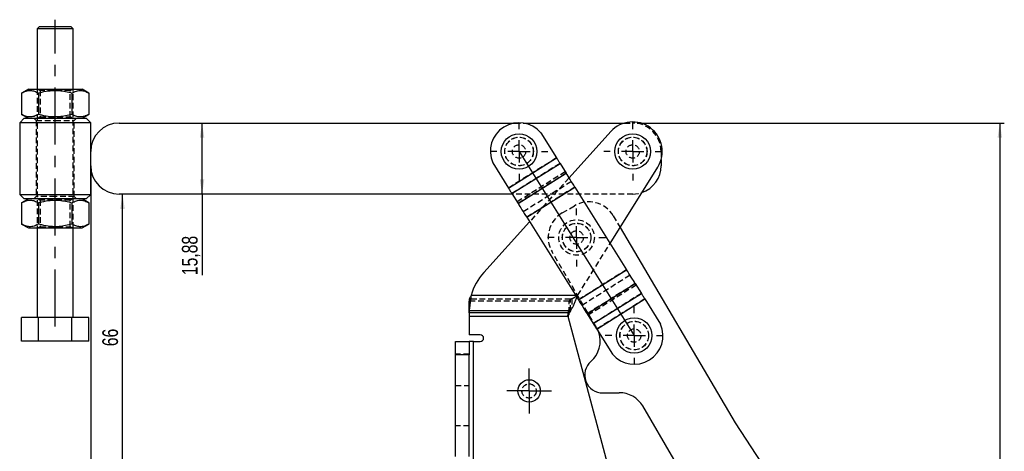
# Model space of a CAD drawing. Extents: x 29 to 415, y 5 to 292.
# Tile 11 of 25: x 29 to 249, y 194 to 291. Entities that reach past the tile are written whole.
import ezdxf

# ---------------------------------------------------------------- set-up
doc = ezdxf.new("R2010")
doc.units = 0
doc.linetypes.add('CENTERX2', pattern=[20.32, 12.7, -2.54, 2.54, -2.54])
doc.linetypes.add('HIDDEN', pattern=[1.905, 1.27, -0.635])
doc.layers.get('0').update_dxf_attribs({"linetype": 'CONTINUOUS'})
doc.styles.add('SLDTEXTSTYLE0', font='TXT', dxfattribs={"width": 0.75})
doc.dimstyles.new('SLDDIMSTYLE1', dxfattribs={"dimtxt": 3.5, "dimasz": 3.302, "dimexe": 0, "dimexo": 0.0625, "dimgap": 0.875, "dimtad": 1, "dimdec": 0, "dimrnd": 1e-09, "dimzin": 12, "dimtxsty": 'SLDTEXTSTYLE0', "dimsah": 1, "dimcen": 0.09, "dimazin": 3, "dimtfac": 1, "dimtofl": 0, "dimtmove": 0, "dimatfit": 3, "dimtolj": 1, "dimtzin": 12})
doc.dimstyles.new('SLDDIMSTYLE2', dxfattribs={"dimtxt": 3.5, "dimasz": 3.302, "dimexe": 0, "dimexo": 0.0625, "dimgap": 0.875, "dimtad": 1, "dimdec": 1, "dimrnd": 1e-09, "dimzin": 12, "dimtxsty": 'SLDTEXTSTYLE0', "dimsah": 1, "dimcen": 0.09, "dimazin": 3, "dimtfac": 1, "dimtdec": 1, "dimtofl": 0, "dimtmove": 0, "dimatfit": 3, "dimtolj": 1, "dimtzin": 12})
doc.dimstyles.new('SLDDIMSTYLE3', dxfattribs={"dimtxt": 3.5, "dimasz": 3.302, "dimexe": 0, "dimexo": 0.0625, "dimgap": 0.875, "dimtad": 1, "dimrnd": 1e-09, "dimzin": 12, "dimtxsty": 'SLDTEXTSTYLE0', "dimsah": 1, "dimcen": 0.09, "dimazin": 3, "dimtfac": 1, "dimtofl": 0, "dimtmove": 0, "dimatfit": 3, "dimtolj": 1, "dimtzin": 12})

# ---------------------------------------------------------------- blocks, each defined once
blk = doc.blocks.new('_D_1')
at = {"color": 218, "linetype": 'CONTINUOUS'}
for p, q in [((44.56, 257.11), (44.56, 156.39)), ((126.14, 189.16), (126.14, 156.39)), ((126.14, 157.39), (44.56, 157.39))]:
    blk.add_line(p, q, dxfattribs=at)
for points in [[(44.56, 157.39), (47.86, 156.88), (47.86, 157.9)], [(126.14, 157.39), (122.83, 157.9), (122.83, 156.88)]]:
    blk.add_solid(points, dxfattribs=at)
at = {"color": 218, "linetype": 'CONTINUOUS', "insert": (81.32, 161.9, 0.1), "char_height": 3.5, "attachment_point": 1, "style": 'SLDTEXTSTYLE0'}
blk.add_mtext('82', dxfattribs=at)
blk = doc.blocks.new('_D_2')
at = {"color": 218, "linetype": 'CONTINUOUS'}
for p, q in [((51.67, 185.66), (51.67, 251.76)), ((131.14, 185.66), (50.67, 185.66))]:
    blk.add_line(p, q, dxfattribs=at)
for points in [[(51.67, 251.76), (51.16, 248.46), (52.18, 248.46)], [(51.67, 185.66), (52.18, 188.96), (51.16, 188.96)]]:
    blk.add_solid(points, dxfattribs=at)
at = {"color": 218, "linetype": 'CONTINUOUS', "insert": (47.16, 217.8, 0.1), "char_height": 3.5, "attachment_point": 1, "rotation": 90, "style": 'SLDTEXTSTYLE0'}
blk.add_mtext('66', dxfattribs=at)
blk = doc.blocks.new('_D_3')
at = {"color": 218, "linetype": 'CONTINUOUS'}
for p, q in [((166.71, 267.63), (248.78, 267.63)), ((247.78, 267.63), (247.78, 97.02)), ((220.11, 97.02), (248.78, 97.02))]:
    blk.add_line(p, q, dxfattribs=at)
for points in [[(247.78, 267.63), (247.27, 264.33), (248.29, 264.33)], [(247.78, 97.02), (248.29, 100.32), (247.27, 100.32)]]:
    blk.add_solid(points, dxfattribs=at)
at = {"color": 218, "linetype": 'CONTINUOUS', "insert": (243.27, 179.63, 0.1), "char_height": 3.5, "attachment_point": 1, "rotation": 90, "style": 'SLDTEXTSTYLE0'}
blk.add_mtext('170,6', dxfattribs=at)
blk = doc.blocks.new('_D_4')
at = {"color": 218, "linetype": 'CONTINUOUS'}
for p, q in [((44.56, 257.11), (44.56, 88.41)), ((242.82, 107.65), (242.82, 88.41)), ((44.56, 89.41), (242.82, 89.41))]:
    blk.add_line(p, q, dxfattribs=at)
for points in [[(44.56, 89.41), (47.86, 88.9), (47.86, 89.92)], [(242.82, 89.41), (239.52, 89.92), (239.52, 88.9)]]:
    blk.add_solid(points, dxfattribs=at)
at = {"color": 218, "linetype": 'CONTINUOUS', "insert": (127.28, 93.92, 0.1), "char_height": 3.5, "attachment_point": 1, "style": 'SLDTEXTSTYLE0'}
blk.add_mtext('198,3', dxfattribs=at)
blk = doc.blocks.new('_D_5')
at = {"color": 218, "linetype": 'CONTINUOUS'}
for q in [(69.45, 267.63), (69.45, 233.66)]:
    blk.add_line((69.45, 251.76), q, dxfattribs=at)
for points in [[(69.45, 267.63), (68.95, 264.33), (69.96, 264.33)], [(69.45, 251.76), (69.96, 255.06), (68.95, 255.06)]]:
    blk.add_solid(points, dxfattribs=at)
at = {"color": 218, "linetype": 'CONTINUOUS', "insert": (64.94, 233.66, 0.1), "char_height": 3.5, "attachment_point": 1, "rotation": 90, "style": 'SLDTEXTSTYLE0'}
blk.add_mtext('15,88', dxfattribs=at)
blk = doc.blocks.new('SW_CENTERMARKSYMBOL_0')
at = {"color": 0, "linetype": 'CONTINUOUS'}
for p, q in [((0, 5), (0, 6.46875)), ((0, 0), (0, 2.5)), ((-5, 0), (-6.46875, 0)), ((0, 0), (-2.5, 0)), ((0, 0), (0, -2.5)), ((0, 0), (2.5, 0)), ((5, 0), (6.46875, 0)), ((0, -5), (0, -6.46875))]:
    blk.add_line(p, q, dxfattribs=at)
blk = doc.blocks.new('SW_CENTERMARKSYMBOL_1')
at = {"color": 0, "linetype": 'CONTINUOUS'}
for p, q in [((0, 5), (0, 6.46875)), ((0, 0), (0, 2.5)), ((-5, 0), (-6.46875, 0)), ((0, 0), (-2.5, 0)), ((0, 0), (0, -2.5)), ((0, 0), (2.5, 0)), ((5, 0), (6.46875, 0)), ((0, -5), (0, -6.46875))]:
    blk.add_line(p, q, dxfattribs=at)
blk = doc.blocks.new('SW_CENTERMARKSYMBOL_2')
at = {"color": 0, "linetype": 'CONTINUOUS'}
for p, q in [((0, 5), (0, 6.46875)), ((0, 0), (0, 2.5)), ((-5, 0), (-6.46875, 0)), ((0, 0), (-2.5, 0)), ((0, 0), (0, -2.5)), ((0, 0), (2.5, 0)), ((5, 0), (6.46875, 0)), ((0, -5), (0, -6.46875))]:
    blk.add_line(p, q, dxfattribs=at)
blk = doc.blocks.new('SW_CENTERMARKSYMBOL_3')
at = {"color": 0, "linetype": 'CONTINUOUS'}
for p, q in [((0, 5), (0, 6.46875)), ((0, 0), (0, 2.5)), ((-5, 0), (-6.46875, 0)), ((0, 0), (-2.5, 0)), ((0, 0), (0, -2.5)), ((0, 0), (2.5, 0)), ((5, 0), (6.46875, 0)), ((0, -5), (0, -6.46875))]:
    blk.add_line(p, q, dxfattribs=at)
blk = doc.blocks.new('SW_CENTERMARKSYMBOL_4')
at = {"color": 0, "linetype": 'CONTINUOUS'}
for p, q in [((0, 2.5), (0, 5)), ((0, 0), (0, 2.5)), ((-2.5, 0), (-5, 0)), ((0, 0), (-2.5, 0)), ((0, 0), (0, -2.5)), ((0, 0), (2.5, 0)), ((2.5, 0), (5, 0)), ((0, -2.5), (0, -5))]:
    blk.add_line(p, q, dxfattribs=at)

msp = doc.modelspace()

# ---------------------------------------------------------------- linework, layer by layer
at = {"color": 218, "linetype": 'CENTERX2'}
msp.add_line((36.625415, 222.19645), (36.625415, 290.69645), dxfattribs=at)
at = {"color": 7, "linetype": 'CONTINUOUS'}
for p, q in [((33.125414, 289.196451), (32.625413, 288.69645)), ((32.625413, 288.69645), (32.625413, 275.196452)), ((40.089516, 288.69645), (32.625413, 288.69645)), ((33.125414, 289.196451), (39.656503, 289.196451)), ((39.656503, 289.196451), (40.125413, 289.196451)), ((40.625414, 288.69645), (40.089516, 288.69645)), ((40.625414, 288.69645), (40.125413, 289.196451)), ((40.625414, 275.196452), (40.625414, 288.69645)), ((30.625416, 275.196452), (29.119863, 274.327215)), ((30.625416, 275.196452), (42.625418, 275.196452)), ((44.130972, 274.327215), (42.625418, 275.196452)), ((29.119863, 274.327215), (29.119863, 269.565683)), ((32.872638, 274.327215), (32.872638, 269.565683)), ((40.378189, 274.327215), (40.378189, 269.565683)), ((44.130972, 274.327215), (44.130972, 269.565683)), ((29.687917, 268.696447), (28.687915, 267.696452)), ((29.119863, 269.565683), (30.625416, 268.696447)), ((29.687917, 268.696447), (36.625414, 268.696447)), ((36.625414, 268.696447), (43.562917, 268.696447)), ((42.625418, 268.696447), (44.130972, 269.565683)), ((44.562912, 267.696452), (43.562917, 268.696447)), ((28.687915, 267.696452), (28.687915, 251.696449)), ((36.625414, 267.696452), (28.687915, 267.696452)), ((44.562912, 267.696452), (36.625414, 267.696452)), ((44.562912, 261.283953), (44.562912, 267.696452)), ((50.912915, 267.633949), (139.349248, 267.633949)), ((141.276582, 267.633949), (163.91361, 267.633949)), ((145.182811, 265.471463), (148.700702, 259.855237)), ((160.813228, 265.705836), (151.499984, 255.386253)), ((44.562912, 258.108948), (44.562912, 261.283953)), ((137.937804, 253.113572), (148.700702, 259.855237)), ((44.562912, 251.696449), (44.562912, 258.108948)), ((134.419914, 258.729797), (137.937804, 253.113572)), ((138.714267, 251.873974), (149.477165, 258.615632)), ((149.477165, 258.615632), (150.850334, 256.423403)), ((160.665145, 240.754307), (171.309736, 257.78601)), ((172.062915, 259.484646), (172.062915, 258.108948)), ((140.087436, 249.681738), (150.850334, 256.423403)), ((142.028594, 246.582732), (152.791492, 253.324394)), ((152.791492, 253.324394), (164.342963, 234.882765)), ((28.687915, 251.696449), (29.687917, 250.696447)), ((28.687915, 251.696449), (36.625414, 251.696449)), ((36.625414, 251.696449), (44.562912, 251.696449)), ((43.562917, 250.696447), (44.562912, 251.696449)), ((138.786314, 251.758952), (50.912915, 251.758952)), ((138.714267, 251.873974), (140.087436, 249.681738)), ((30.625416, 250.696447), (29.119863, 249.827218)), ((29.119863, 249.827218), (29.119863, 245.065682)), ((36.625414, 250.696447), (29.687917, 250.696447)), ((32.872638, 249.827218), (32.872638, 245.065682)), ((43.562917, 250.696447), (36.625414, 250.696447)), ((40.378189, 249.827218), (40.378189, 245.065682)), ((44.130972, 249.827218), (42.625418, 250.696447)), ((44.130972, 249.827218), (44.130972, 245.065682)), ((142.028594, 246.582732), (153.580064, 228.1411)), ((29.119863, 245.065682), (30.625416, 244.196449)), ((42.625418, 244.196449), (44.130972, 245.065682)), ((142.653949, 245.584369), (132.408728, 234.23211)), ((162.898125, 244.327151), (188.597845, 200.668158)), ((30.625416, 244.196449), (42.625418, 244.196449)), ((32.625413, 244.196449), (32.625413, 224.196449)), ((40.625414, 224.196449), (40.625414, 244.196449)), ((153.580064, 228.1411), (164.342963, 234.882765)), ((155.521223, 225.04209), (166.28412, 231.783756)), ((166.28412, 231.783756), (167.657288, 229.591523)), ((156.894392, 222.849861), (167.657288, 229.591523)), ((129.136915, 225.280867), (129.136915, 227.878944)), ((129.162599, 228.282583), (129.162599, 225.684506)), ((157.670855, 221.610256), (168.433752, 228.351921)), ((168.433752, 228.351921), (171.951643, 222.735696)), ((129.136915, 225.280867), (129.136915, 225.28036)), ((151.489085, 225.28036), (129.136915, 225.28036)), ((129.136915, 225.28036), (129.136915, 224.414338)), ((151.816488, 225.684506), (129.162599, 225.684506)), ((151.489085, 225.280867), (151.489085, 225.28036)), ((151.489085, 224.914335), (151.489085, 225.28036)), ((151.816488, 225.684506), (152.138579, 226.238158)), ((155.521223, 225.04209), (156.894392, 222.849861)), ((29.119863, 218.896449), (29.119863, 224.196449)), ((32.872638, 224.196449), (29.119863, 224.196449)), ((32.872638, 218.896449), (32.872638, 224.196449)), ((40.378189, 224.196449), (32.872638, 224.196449)), ((40.378189, 218.896449), (40.378189, 224.196449)), ((44.130972, 224.196449), (40.378189, 224.196449)), ((44.130972, 218.896449), (44.130972, 224.196449)), ((151.306235, 224.414338), (129.136915, 224.414338)), ((129.136915, 224.414338), (129.136915, 220.358749)), ((160.618966, 189.65875), (151.306235, 224.414338)), ((131.636915, 220.358749), (129.136915, 220.358749)), ((157.670855, 221.610256), (161.188744, 215.994033)), ((32.872638, 218.896449), (29.119863, 218.896449)), ((40.378189, 218.896449), (32.872638, 218.896449)), ((44.130972, 218.896449), (40.378189, 218.896449)), ((126.136916, 218.858749), (129.136915, 218.858749)), ((126.136916, 215.858751), (126.136916, 218.858749)), ((129.136915, 218.858749), (129.136915, 215.858751)), ((130.136915, 218.858749), (129.136915, 218.858749)), ((130.136915, 190.15875), (130.136915, 218.858749)), ((130.136915, 218.858749), (131.636915, 218.858749)), ((129.136915, 215.858751), (126.136916, 215.858751)), ((126.136916, 193.15875), (126.136916, 215.858751)), ((129.136915, 193.15875), (129.136915, 215.858751)), ((159.029727, 207.38273), (162.724637, 207.413883)), ((174.9171, 192.615032), (167.945898, 204.457796)), ((188.597845, 200.668158), (194.527341, 191.703907))]:
    msp.add_line(p, q, dxfattribs=at)
at = {"color": 7, "linetype": 'HIDDEN'}
for p, q in [((32.625413, 275.196452), (32.625413, 244.196449)), ((32.834849, 275.196452), (33.250412, 274.905462)), ((40.000415, 274.905462), (40.415986, 275.196452)), ((40.625414, 244.196449), (40.625414, 275.196452)), ((40.000415, 274.905462), (33.250412, 274.905462)), ((33.250412, 274.905462), (33.250412, 268.987436)), ((40.000415, 268.987436), (40.000415, 274.905462)), ((31.875415, 268.696447), (32.375416, 268.196453)), ((33.250412, 268.987436), (32.834849, 268.696447)), ((33.250412, 268.987436), (40.000415, 268.987436)), ((40.415986, 268.696447), (40.000415, 268.987436)), ((40.875418, 268.196453), (41.375412, 268.696447)), ((32.375416, 268.196453), (36.625414, 268.196453)), ((32.375416, 268.196453), (32.375416, 251.196448)), ((36.625414, 268.196453), (40.875418, 268.196453)), ((40.875418, 251.196448), (40.875418, 268.196453)), ((139.349248, 267.633949), (141.276582, 267.633949)), ((163.91361, 267.633949), (165.712916, 267.633949)), ((148.700702, 259.855237), (137.937804, 253.113572)), ((172.062915, 261.283953), (172.062915, 259.484646)), ((149.477165, 258.615632), (138.714267, 251.873974)), ((150.64186, 256.756228), (139.878962, 250.014563)), ((150.850334, 256.423403), (140.087436, 249.681738)), ((151.499984, 255.386253), (142.653949, 245.584369)), ((152.015028, 254.563999), (141.252131, 247.822337)), ((152.791492, 253.324394), (142.028594, 246.582732)), ((32.375416, 251.196448), (31.875415, 250.696447)), ((36.625414, 251.196448), (32.375416, 251.196448)), ((40.875418, 251.196448), (36.625414, 251.196448)), ((41.375412, 250.696447), (40.875418, 251.196448)), ((165.712916, 251.758952), (138.786314, 251.758952)), ((32.834849, 250.696447), (33.250412, 250.405465)), ((40.000415, 250.405465), (33.250412, 250.405465)), ((33.250412, 250.405465), (33.250412, 244.487435)), ((40.000415, 250.405465), (40.415986, 250.696447)), ((40.000415, 244.487435), (40.000415, 250.405465)), ((149.952391, 247.543038), (152.68854, 249.153663)), ((161.382089, 246.902615), (162.898125, 244.327151)), ((33.250412, 244.487435), (32.834849, 244.196449)), ((33.250412, 244.487435), (40.000415, 244.487435)), ((40.415986, 244.196449), (40.000415, 244.487435)), ((153.411733, 229.148608), (160.665145, 240.754307)), ((157.625499, 221.990213), (147.701343, 238.849488)), ((164.342963, 234.882765), (153.580064, 228.1411)), ((165.119425, 233.64316), (154.356527, 226.901495)), ((166.28412, 231.783756), (155.521223, 225.04209)), ((166.492595, 231.450931), (155.729696, 224.709265)), ((153.411733, 229.148608), (129.607546, 229.148608)), ((153.411733, 229.148608), (152.948981, 229.148608)), ((153.233237, 228.694801), (153.411733, 229.148608)), ((167.657288, 229.591523), (156.894392, 222.849861)), ((151.489085, 227.878437), (129.136915, 227.878437)), ((151.816488, 228.282583), (129.162599, 228.282583)), ((151.489085, 225.280867), (151.489085, 227.878944)), ((151.816488, 228.282583), (152.138579, 228.420996)), ((151.816488, 225.684506), (151.816488, 228.282583)), ((152.138579, 228.420996), (152.138579, 226.238158)), ((168.433752, 228.351921), (157.670855, 221.610256)), ((151.489085, 225.28036), (129.136915, 225.28036)), ((151.816488, 225.684506), (129.162599, 225.684506)), ((151.306235, 224.414338), (129.136915, 224.414338)), ((130.136915, 190.15875), (130.136915, 218.858749)), ((129.136915, 216.008749), (126.136916, 216.008749)), ((129.136915, 215.858751), (126.136916, 215.858751)), ((126.136916, 209.00875), (129.136915, 209.00875)), ((129.136915, 200.00875), (126.136916, 200.00875))]:
    msp.add_line(p, q, dxfattribs=at)
at = {"color": 218, "linetype": 'CONTINUOUS'}
msp.add_line((140.312915, 261.28395), (166.058641, 220.181546), dxfattribs=at)
at = {"color": 8, "linetype": 'CONTINUOUS'}
msp.add_line((152.948981, 229.148608), (129.607546, 229.148608), dxfattribs=at)
at = {"color": 7, "linetype": 'CONTINUOUS', "flags": 128}
for points in [[(149.477165, 258.615632), (149.398973, 258.740467), (149.313445, 258.877013), (149.221481, 259.023827), (149.124045, 259.17938), (149.022163, 259.342034), (148.916904, 259.510074), (148.809374, 259.681751), (148.700702, 259.855237)], [(152.791492, 253.324394), (152.519812, 253.758129), (152.250986, 254.187298), (151.987838, 254.607406), (151.733132, 255.014036), (151.489545, 255.402919), (151.259634, 255.769972), (151.045815, 256.111328), (150.850334, 256.423403)], [(137.937804, 253.113572), (138.046476, 252.940085), (138.154006, 252.768417), (138.259266, 252.600369), (138.361148, 252.437715), (138.458583, 252.282162), (138.550547, 252.135348), (138.636075, 251.998801), (138.714267, 251.873974)], [(140.087436, 249.681738), (140.282917, 249.369663), (140.496736, 249.028307), (140.726647, 248.661254), (140.970235, 248.272379), (141.224941, 247.865744), (141.488089, 247.445636), (141.756914, 247.01646), (142.028594, 246.582732)], [(166.28412, 231.783756), (166.088639, 232.095834), (165.874821, 232.43719), (165.644909, 232.804239), (165.401321, 233.193119), (165.146616, 233.599753), (164.883469, 234.019861), (164.614642, 234.449033), (164.342963, 234.882765)], [(168.433752, 228.351921), (168.32508, 228.525412), (168.217549, 228.697081), (168.112291, 228.865125), (168.010408, 229.027778), (167.912973, 229.183332), (167.821009, 229.330149), (167.735482, 229.466692), (167.657288, 229.591523)], [(153.580064, 228.1411), (153.851744, 227.707368), (154.12057, 227.278196), (154.383718, 226.858087), (154.638424, 226.451457), (154.882011, 226.062574), (155.111922, 225.695529), (155.325742, 225.354169), (155.521223, 225.04209)], [(151.273752, 224.535563), (151.28455, 224.495266), (151.295383, 224.454836), (151.306235, 224.414338)], [(156.894392, 222.849861), (156.972584, 222.725027), (157.058112, 222.588484), (157.150076, 222.441666), (157.247511, 222.286113), (157.349393, 222.123463), (157.454652, 221.955419), (157.562183, 221.78375), (157.670855, 221.610256)]]:
    msp.add_lwpolyline(points, dxfattribs=at)
at = {"color": 7, "linetype": 'HIDDEN', "flags": 128}
for points in [[(165.712916, 251.758952), (166.951739, 251.880963), (167.753375, 252.095711)], [(151.241186, 224.6571), (151.262854, 224.576235), (151.273752, 224.535563)], [(157.625499, 221.990213), (158.073782, 221.050628), (158.142363, 220.857505)]]:
    msp.add_lwpolyline(points, dxfattribs=at)
at = {"color": 7, "linetype": 'CONTINUOUS'}
for centre, radius in [((140.312915, 261.28395), 3.96875), ((165.712915, 261.28395), 3.96875), ((166.058641, 220.181546), 3.96875), ((142.558674, 207.811638), 2.5)]:
    msp.add_circle(centre, radius, dxfattribs=at)
at = {"color": 7, "linetype": 'HIDDEN'}
for centre, radius in [((140.312915, 261.28395), 3.2), ((140.312915, 261.28395), 3.175), ((165.712915, 261.28395), 3.2), ((165.712915, 261.28395), 3.175), ((140.312915, 261.28395), 1.5), ((165.712915, 261.28395), 1.5), ((153.173641, 242.070739), 3.96875), ((153.173641, 242.070739), 3.2), ((153.173641, 242.070739), 3.175), ((153.173641, 242.070739), 1.5), ((166.058641, 220.181546), 3.2), ((166.058641, 220.181546), 3.175), ((166.058641, 220.181546), 1.5), ((142.558674, 207.811638), 1.6), ((142.558674, 207.811638), 1.5875)]:
    msp.add_circle(centre, radius, dxfattribs=at)
at = {"color": 7, "linetype": 'CONTINUOUS'}
for centre, radius, start, end in [((50.912915, 261.28395), 6.35, 90, 180), ((140.312915, 261.28395), 6.422706, 40.6914914, 203.43292521), ((165.712915, 261.28395), 6.6, 327.99515254, 137.93428608), ((50.912915, 258.10895), 6.35, 180, 270), ((165.712915, 258.10895), 6.35, 288.74351615, 0), ((141.836915, 225.723333), 12.7, 137.93428608, 164.35318462), ((132.329247, 227.878448), 3.192332, 172.7271106, 179.99111258), ((132.329247, 225.280371), 3.192332, 172.7271106, 179.99111258), ((153.739142, 223.790387), 2.698941, 135.42837143, 146.47877493), ((166.058641, 220.181546), 6.422706, 220.6914914, 23.43292521), ((131.636915, 219.60875), 0.75, 270, 90), ((152.454823, 218.946513), 6, 310.85281184, 18.57216268), ((158.996004, 211.382588), 4, 130.85281184, 270.48305203), ((162.775222, 201.414096), 6, 30.48305203, 90.48305203)]:
    msp.add_arc(centre, radius, start, end, dxfattribs=at)
at = {"color": 7, "linetype": 'HIDDEN'}
for centre, radius, start, end in [((165.712915, 261.28395), 6.35, 0, 90), ((155.90979, 243.681364), 6.35, 30.48305203, 120.48305203), ((153.173641, 242.070739), 6.35, 120.48305203, 210.48305203), ((153.739302, 226.388335), 2.699145, 135.42879019, 146.47835617)]:
    msp.add_arc(centre, radius, start, end, dxfattribs=at)
at = {"color": 7, "linetype": 'CONTINUOUS'}
for points, knots in [([(29.119863, 274.327215), (29.445575, 274.494897), (30.104063, 274.833896), (31.079694, 274.957919), (32.01235, 274.775888), (32.584129, 274.477684), (32.872638, 274.327215)], [0, 0, 0, 0, 0.26460246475, 0.53494204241, 0.76534021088, 1, 1, 1, 1]), ([(32.872638, 274.327215), (33.125413, 274.396879), (33.995798, 274.636754), (35.535762, 274.906127), (37.827456, 274.947559), (39.423006, 274.559518), (40.378189, 274.327215)], [0, 0, 0, 0, 0.1033342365, 0.355813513, 0.6143548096, 1, 1, 1, 1]), ([(40.378189, 274.327215), (40.703901, 274.494897), (41.362388, 274.833896), (42.338029, 274.957919), (43.270684, 274.775888), (43.842463, 274.477684), (44.130972, 274.327215)], [0, 0, 0, 0, 0.2646023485, 0.5349422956, 0.7653403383, 1, 1, 1, 1]), ([(32.872638, 269.565683), (32.546925, 269.398002), (31.888438, 269.059003), (30.912806, 268.93498), (29.98015, 269.117011), (29.408372, 269.415215), (29.119863, 269.565683)], [0, 0, 0, 0, 0.2646024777, 0.5349420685, 0.7653402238, 1, 1, 1, 1]), ([(40.378189, 269.565683), (39.423006, 269.33336), (37.843394, 268.94916), (35.552392, 268.984979), (34.011534, 269.251809), (33.125409, 269.496021), (32.872638, 269.565683)], [0, 0, 0, 0, 0.38564331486, 0.63774880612, 0.89666626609, 1, 1, 1, 1]), ([(44.130972, 269.565683), (43.80526, 269.398002), (43.146773, 269.059002), (42.171132, 268.93498), (41.238477, 269.117011), (40.666698, 269.415215), (40.378189, 269.565683)], [0, 0, 0, 0, 0.2646023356, 0.5349422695, 0.7653403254, 1, 1, 1, 1]), ([(29.119863, 249.827218), (29.445575, 249.9949), (30.104063, 250.333899), (31.079694, 250.457921), (32.01235, 250.27589), (32.584129, 249.977686), (32.872638, 249.827218)], [0, 0, 0, 0, 0.26460246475, 0.53494204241, 0.76534021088, 1, 1, 1, 1]), ([(32.872638, 249.827218), (33.125413, 249.896879), (33.995801, 250.136744), (35.53576, 250.406134), (37.827456, 250.447559), (39.423006, 250.05952), (40.378189, 249.827218)], [0, 0, 0, 0, 0.10333399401, 0.35581345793, 0.61435477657, 1, 1, 1, 1]), ([(40.378189, 249.827218), (40.703901, 249.9949), (41.362388, 250.333899), (42.338029, 250.457921), (43.270684, 250.27589), (43.842463, 249.977686), (44.130972, 249.827218)], [0, 0, 0, 0, 0.2646023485, 0.5349422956, 0.7653403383, 1, 1, 1, 1]), ([(32.872638, 245.065682), (32.546925, 244.898), (31.888438, 244.559001), (30.912806, 244.434979), (29.98015, 244.61701), (29.408372, 244.915214), (29.119863, 245.065682)], [0, 0, 0, 0, 0.2646024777, 0.5349420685, 0.7653402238, 1, 1, 1, 1]), ([(40.378189, 245.065682), (39.423006, 244.833362), (37.843394, 244.449168), (35.55239, 244.484968), (34.011535, 244.751815), (33.125409, 244.996021), (32.872638, 245.065682)], [0, 0, 0, 0, 0.385643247, 0.6377487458, 0.8966663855, 1, 1, 1, 1]), ([(44.130972, 245.065682), (43.80526, 244.898), (43.146773, 244.559001), (42.171132, 244.434979), (41.238477, 244.61701), (40.666698, 244.915214), (40.378189, 245.065682)], [0, 0, 0, 0, 0.2646023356, 0.5349422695, 0.7653403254, 1, 1, 1, 1]), ([(129.607546, 229.148608), (129.549647, 228.734448), (129.439989, 227.950028), (129.309889, 226.941952), (129.213357, 226.181267), (129.178689, 225.841981), (129.162599, 225.684506)], [0, 0, 0, 0, 0.2971939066, 0.5628845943, 0.7971178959, 1, 1, 1, 1]), ([(129.607546, 229.148608), (129.549944, 229.045654), (129.442267, 228.853195), (129.311673, 228.600382), (129.214559, 228.409414), (129.178872, 228.322305), (129.162599, 228.282583)], [0, 0, 0, 0, 0.3091499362, 0.5779139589, 0.8075251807, 1, 1, 1, 1]), ([(152.138579, 226.238158), (152.244675, 226.436084), (152.456868, 226.831936), (152.775156, 227.554777), (153.033947, 228.185778), (153.18664, 228.575784), (153.233237, 228.694801)], [0, 0, 0, 0, 0.2907652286, 0.5815311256, 0.8722964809, 1, 1, 1, 1]), ([(151.273748, 224.535566), (151.298783, 224.581905), (151.370467, 224.714591), (151.442324, 224.835592), (151.489085, 224.914335)], [0, 0, 0, 0, 0.3492323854, 1, 1, 1, 1])]:
    msp.add_open_spline(points, degree=3, knots=knots, dxfattribs=at)
at = {"color": 7, "linetype": 'HIDDEN'}
for points, knots in [([(152.138579, 228.420996), (152.350772, 228.526047), (152.775157, 228.736151), (153.199541, 229.011122), (153.411733, 229.148608)], [0, 0, 0, 0, 0.5000000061, 1, 1, 1, 1]), ([(151.241185, 224.6571), (151.277072, 224.924945), (151.359631, 225.541129), (151.442333, 226.098975), (151.489085, 226.414335)], [0, 0, 0, 0, 0.4346828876, 1, 1, 1, 1]), ([(151.241185, 224.6571), (151.277072, 224.924945), (151.359631, 225.541129), (151.442333, 226.098975), (151.489085, 226.414335)], [0, 0, 0, 0, 0.4346828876, 1, 1, 1, 1])]:
    msp.add_open_spline(points, degree=3, knots=knots, dxfattribs=at)

# ---------------------------------------------------------------- block references
at = {"color": 218, "linetype": 'CONTINUOUS'}
for name, p in [('SW_CENTERMARKSYMBOL_0', (140.312915, 261.28395)), ('SW_CENTERMARKSYMBOL_1', (165.712915, 261.28395)), ('SW_CENTERMARKSYMBOL_2', (153.173641, 242.070739)), ('SW_CENTERMARKSYMBOL_3', (166.058641, 220.181546)), ('SW_CENTERMARKSYMBOL_4', (142.558674, 207.811638))]:
    msp.add_blockref(name, p, dxfattribs=at)

# ---------------------------------------------------------------- dimensions: what is measured, and where the dimension line sits
for base, p1, p2, dimstyle, picture, middle in [((69.4530149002, 267.6339497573), (50.9129152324, 251.7589497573), (50.9129152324, 267.6339497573), 'SLDDIMSTYLE3', '_D_5', (69.4530149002, 240.9035850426)), ((247.782383, 97.019212), (165.712915, 267.63395), (219.107033, 97.019212), 'SLDDIMSTYLE2', '_D_3', (247.782383, 186.865954)), ((51.672483, 251.75895), (132.136915, 185.65875), (50.912915, 251.75895), 'SLDDIMSTYLE1', '_D_2', (51.672483, 221.803415))]:
    dim = msp.add_linear_dim(base=base, p1=p1, p2=p2, angle=90, dimstyle=dimstyle, dxfattribs=at)
    dim.commit()
    dim.dimension.update_dxf_attribs({"geometry": picture, "text_midpoint": middle, "dimtype": 160})
for base, p1, p2, dimstyle, picture, middle in [((44.562915, 157.387918), (126.136915, 190.15875), (44.562915, 258.10895), 'SLDDIMSTYLE1', '_D_1', (85.323256, 157.387918)), ((242.819712, 89.408934), (44.562915, 258.10895), (242.819712, 108.654615), 'SLDDIMSTYLE2', '_D_4', (134.524539, 89.408934))]:
    dim = msp.add_linear_dim(base=base, p1=p1, p2=p2, dimstyle=dimstyle, dxfattribs=at)
    dim.commit()
    dim.dimension.update_dxf_attribs({"geometry": picture, "text_midpoint": middle, "dimtype": 160})

doc.saveas('drawing.dxf')
